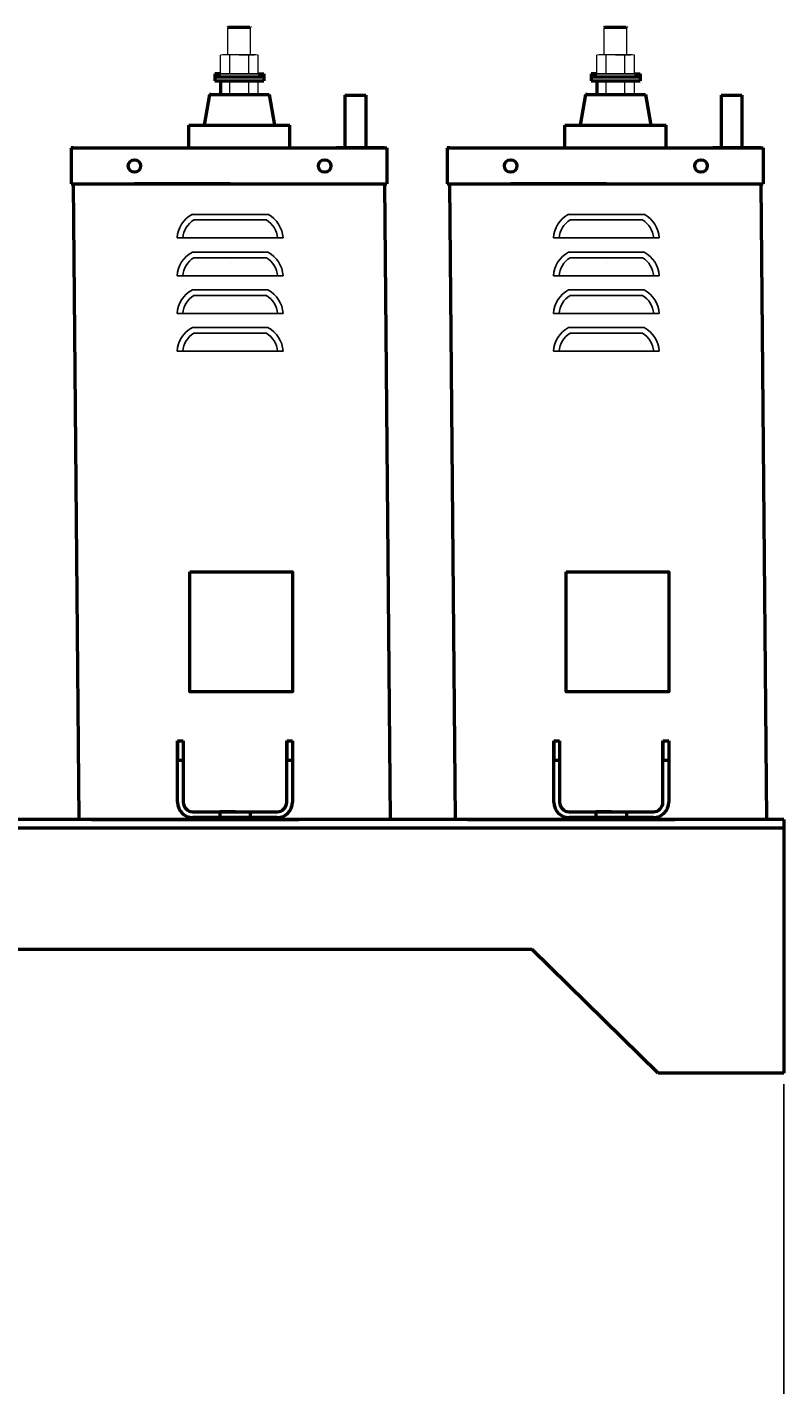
# Model space of a CAD drawing. Header units: millimetres. Extents: x -1139 to 2051, y -609 to 1445.
# Tile 4 of 5: x 602 to 1034, y 534 to 1310. Entities that reach past the tile are written whole.
import ezdxf

# ---------------------------------------------------------------- set-up
doc = ezdxf.new("R2010")
doc.units = ezdxf.units.MM
doc.linetypes.add('ACAD_ISO02W100', pattern=[15, 12, -3])
doc.layers.get('0').update_dxf_attribs({"lineweight": 50})
doc.styles.add('GOST-2.304_Type-B', font='GOST Common.ttf')
doc.dimstyles.new('ISO-25', dxfattribs={"dimtxt": 5, "dimasz": 2.5, "dimexe": 1.25, "dimexo": 0.625, "dimtad": 1, "dimtoh": 1, "dimdec": 0, "dimtxsty": 'GOST-2.304_Type-B', "dimcen": 2.5, "dimadec": 0, "dimazin": 0, "dimtfac": 1, "dimtdec": 0, "dimtmove": 0, "dimatfit": 3, "dimfxl": 1, "dimarcsym": 0})

# ---------------------------------------------------------------- blocks, each defined once
blk = doc.blocks.new('*D62')
at = {"color": 0, "lineweight": -2, "transparency": 16777216}
for p, q in [((134.44, 852.35), (134.44, 456.13)), ((1033.8, 706.16), (1033.8, 456.13)), ((159.44, 468.63), (1008.8, 468.63))]:
    blk.add_line(p, q, dxfattribs=at)
at = {"color": 0, "transparency": 16777216}
for points in [[(159.44, 472.79), (159.44, 464.46), (134.44, 468.63)], [(1008.8, 472.79), (1008.8, 464.46), (1033.8, 468.63)]]:
    blk.add_solid(points, dxfattribs=at)
at = {"layer": 'Defpoints', "color": 0, "transparency": 16777216}
for p in [(134.44, 858.6), (1033.8, 712.41), (1033.8, 468.63)]:
    blk.add_point(p, dxfattribs=at)
at = {"color": 0, "transparency": 16777216, "insert": (584.12, 499.88), "char_height": 50, "attachment_point": 5, "style": 'GOST-2.304_Type-B'}
blk.add_mtext('830MAX', dxfattribs=at)

msp = doc.modelspace()

# ---------------------------------------------------------------- linework, layer by layer
at = {"lineweight": 15}
for p, q in [((716.47, 1309.2), (722.92, 1309.2)), ((716.47, 1293.8), (716.48, 1309.2)), ((729.36, 1309.2), (722.92, 1309.2)), ((729.36, 1293.8), (729.35, 1309.2)), ((931.27, 1309.2), (937.71, 1309.2)), ((931.27, 1293.8), (931.28, 1309.2)), ((944.16, 1309.2), (937.71, 1309.2)), ((944.16, 1293.8), (944.15, 1309.2)), ((712.17, 1282.98), (712.17, 1293.53)), ((730.97, 1293.8), (714.86, 1293.8)), ((717.55, 1283.25), (717.55, 1293.53)), ((722.92, 1293.8), (729.31, 1293.8)), ((722.92, 1293.8), (731.51, 1293.8)), ((722.92, 1293.8), (729.36, 1293.8)), ((722.92, 1293.8), (729.36, 1293.8)), ((728.29, 1283.25), (728.29, 1293.53)), ((733.66, 1282.98), (733.66, 1293.53)), ((733.66, 1282.98), (733.66, 1293.53)), ((733.66, 1282.98), (733.66, 1288.36)), ((926.97, 1282.98), (926.97, 1293.53)), ((945.77, 1293.8), (929.65, 1293.8)), ((932.34, 1283.25), (932.34, 1293.53)), ((937.71, 1293.8), (944.1, 1293.8)), ((937.71, 1293.8), (946.31, 1293.8)), ((937.71, 1293.8), (944.16, 1293.8)), ((937.71, 1293.8), (944.16, 1293.8)), ((943.08, 1283.25), (943.08, 1293.53)), ((948.46, 1282.98), (948.46, 1293.53)), ((948.46, 1282.98), (948.46, 1293.53)), ((948.46, 1282.98), (948.46, 1288.36)), ((708.93, 1282.98), (736.9, 1282.98)), ((708.93, 1280.89), (736.9, 1280.89)), ((722.92, 1282.98), (712.17, 1282.98)), ((717.55, 1282.98), (712.17, 1282.98)), ((722.92, 1282.98), (717.55, 1282.98)), ((722.92, 1282.98), (733.66, 1282.98)), ((722.92, 1282.98), (728.29, 1282.98)), ((733.66, 1282.98), (728.29, 1282.98)), ((733.66, 1282.98), (733.66, 1286.21)), ((733.66, 1282.98), (733.66, 1284.06)), ((733.66, 1282.98), (733.66, 1283.52)), ((733.66, 1282.98), (733.66, 1283.25)), ((923.73, 1282.98), (951.7, 1282.98)), ((923.73, 1280.89), (951.7, 1280.89)), ((937.71, 1282.98), (926.97, 1282.98)), ((932.34, 1282.98), (926.97, 1282.98)), ((937.71, 1282.98), (932.34, 1282.98)), ((937.71, 1282.98), (948.46, 1282.98)), ((937.71, 1282.98), (943.08, 1282.98)), ((948.46, 1282.98), (943.08, 1282.98)), ((948.46, 1282.98), (948.46, 1286.21)), ((948.46, 1282.98), (948.46, 1284.06)), ((948.46, 1282.98), (948.46, 1283.52)), ((948.46, 1282.98), (948.46, 1283.25)), ((717.55, 1271.15), (717.55, 1278.61)), ((728.29, 1271.15), (728.29, 1278.61)), ((733.66, 1271.15), (733.66, 1278.61)), ((733.66, 1271.15), (733.66, 1278.61)), ((932.34, 1271.15), (932.34, 1278.61)), ((943.08, 1271.15), (943.08, 1278.61)), ((948.46, 1271.15), (948.46, 1278.61)), ((948.46, 1271.15), (948.46, 1278.61))]:
    msp.add_line(p, q, dxfattribs=at)
for p, q in [((716.8, 1309.54), (716.48, 1309.2)), ((716.8, 1309.54), (729.03, 1309.54)), ((729.03, 1309.54), (729.36, 1309.2)), ((931.6, 1309.54), (931.27, 1309.2)), ((931.6, 1309.54), (943.83, 1309.54)), ((943.83, 1309.54), (944.15, 1309.2)), ((712.17, 1282.98), (708.93, 1282.98)), ((708.93, 1282.98), (708.93, 1280.97)), ((736.9, 1280.97), (708.93, 1280.97)), ((708.93, 1280.89), (708.93, 1278.88)), ((733.66, 1282.98), (736.9, 1282.98)), ((736.9, 1282.98), (736.9, 1280.97)), ((736.9, 1280.89), (736.9, 1278.88)), ((926.97, 1282.98), (923.73, 1282.98)), ((923.73, 1282.98), (923.73, 1280.97)), ((951.7, 1280.97), (923.73, 1280.97)), ((923.73, 1280.89), (923.73, 1278.88)), ((948.46, 1282.98), (951.7, 1282.98)), ((951.7, 1282.98), (951.7, 1280.97)), ((951.7, 1280.89), (951.7, 1278.88)), ((708.93, 1278.88), (736.9, 1278.88)), ((712.17, 1278.61), (712.17, 1271.15)), ((923.73, 1278.88), (951.7, 1278.88)), ((926.97, 1278.61), (926.97, 1271.15)), ((705.87, 1271.15), (702.81, 1253.67)), ((706.74, 1271.15), (705.87, 1271.15)), ((706.74, 1271.15), (739.09, 1271.15)), ((739.09, 1271.15), (739.97, 1271.15)), ((739.97, 1271.15), (743.03, 1253.67)), ((783.28, 1270.79), (783.28, 1240.55)), ((783.28, 1270.79), (795.08, 1270.79)), ((795.08, 1270.79), (795.08, 1240.55)), ((920.66, 1271.15), (917.6, 1253.67)), ((921.54, 1271.15), (920.66, 1271.15)), ((921.54, 1271.15), (953.89, 1271.15)), ((953.89, 1271.15), (954.76, 1271.15)), ((954.76, 1271.15), (957.82, 1253.67)), ((998.07, 1270.79), (998.07, 1240.55)), ((998.07, 1270.79), (1009.88, 1270.79)), ((1009.88, 1270.79), (1009.88, 1240.55)), ((694.06, 1240.55), (694.06, 1253.67)), ((694.06, 1253.67), (751.77, 1253.67)), ((751.77, 1240.55), (751.77, 1253.67)), ((908.86, 1240.55), (908.86, 1253.67)), ((908.86, 1253.67), (966.56, 1253.67)), ((966.56, 1240.55), (966.56, 1253.67)), ((628.25, 1240.55), (626.88, 1240.55)), ((626.88, 1240.55), (626.88, 1220.06)), ((626.88, 1240.55), (654.2, 1240.55)), ((628.25, 1240.55), (805.85, 1240.55)), ((685.51, 1240.55), (748.58, 1240.55)), ((687.54, 1240.55), (746.56, 1240.55)), ((694.06, 1240.55), (751.77, 1240.55)), ((767.87, 1240.55), (789.18, 1240.55)), ((805.85, 1240.55), (778.52, 1240.55)), ((783.28, 1240.55), (795.08, 1240.55)), ((805.85, 1240.55), (807.21, 1240.55)), ((807.21, 1240.55), (807.21, 1220.06)), ((843.04, 1240.55), (841.68, 1240.55)), ((841.68, 1240.55), (841.68, 1220.06)), ((841.68, 1240.55), (869, 1240.55)), ((843.04, 1240.55), (1020.64, 1240.55)), ((900.3, 1240.55), (963.38, 1240.55)), ((902.33, 1240.55), (961.35, 1240.55)), ((908.86, 1240.55), (966.56, 1240.55)), ((982.66, 1240.55), (1003.97, 1240.55)), ((1020.64, 1240.55), (993.32, 1240.55)), ((998.07, 1240.55), (1009.88, 1240.55)), ((1020.64, 1240.55), (1022.01, 1240.55)), ((1022.01, 1240.55), (1022.01, 1220.06)), ((626.88, 1220.06), (628.25, 1220.06)), ((627.56, 1220.06), (807.21, 1220.06)), ((628.25, 1220.06), (807.21, 1220.06)), ((631.56, 857.24), (628.25, 1220.06)), ((717.73, 1220.06), (663.08, 1220.06)), ((809.32, 857.24), (806, 1220.06)), ((841.68, 1220.06), (843.04, 1220.06)), ((842.36, 1220.06), (1022.01, 1220.06)), ((843.04, 1220.06), (1022.01, 1220.06)), ((846.36, 857.24), (843.04, 1220.06)), ((932.52, 1220.06), (877.88, 1220.06)), ((1024.11, 857.24), (1020.79, 1220.06)), ((1033.8, 857.24), (493.68, 857.24)), ((809.32, 857.24), (631.56, 857.24)), ((638.48, 857.24), (756.85, 857.24)), ((638.48, 857.24), (756.85, 857.24)), ((1024.11, 857.24), (846.36, 857.24)), ((853.28, 857.24), (971.64, 857.24)), ((853.28, 857.24), (971.64, 857.24)), ((1033.8, 857.24), (1033.8, 712.41)), ((500.05, 852.46), (1033.8, 852.46)), ((890.2, 782.93), (500.05, 782.93)), ((961.98, 712.41), (890.2, 782.93)), ((1033.8, 712.41), (961.98, 712.41))]:
    msp.add_line(p, q)
at = {"lineweight": 25}
for p, q in [((696.14, 1202.67), (739.24, 1202.67)), ((910.93, 1202.67), (954.03, 1202.67)), ((696.99, 1199.45), (738.39, 1199.45)), ((911.78, 1199.45), (953.18, 1199.45)), ((687.45, 1189.16), (747.93, 1189.16)), ((902.25, 1189.16), (962.72, 1189.16)), ((696.14, 1181.12), (739.24, 1181.12)), ((910.93, 1181.12), (954.03, 1181.12)), ((696.99, 1177.9), (738.39, 1177.9)), ((717.69, 1174.91), (717.69, 1174.91)), ((911.78, 1177.9), (953.18, 1177.9)), ((932.48, 1174.91), (932.48, 1174.91)), ((687.45, 1167.61), (747.93, 1167.61)), ((902.25, 1167.61), (962.72, 1167.61)), ((696.14, 1159.57), (739.24, 1159.57)), ((696.99, 1156.35), (738.39, 1156.35)), ((910.93, 1159.57), (954.03, 1159.57)), ((911.78, 1156.35), (953.18, 1156.35)), ((687.45, 1146.06), (747.93, 1146.06)), ((902.25, 1146.06), (962.72, 1146.06)), ((696.14, 1138.01), (739.24, 1138.01)), ((696.99, 1134.79), (738.39, 1134.79)), ((910.93, 1138.01), (954.03, 1138.01)), ((911.78, 1134.79), (953.18, 1134.79)), ((687.45, 1124.5), (747.93, 1124.5)), ((902.25, 1124.5), (962.72, 1124.5))]:
    msp.add_line(p, q, dxfattribs=at)
at = {"color": 0}
for p, q in [((687.7, 867.03), (687.7, 902)), ((687.7, 902), (687.7, 891.07)), ((687.7, 902), (690.98, 902)), ((690.98, 902), (690.98, 867.03)), ((749.99, 867.03), (749.99, 902)), ((749.99, 902), (749.99, 891.07)), ((749.99, 902), (749.99, 891.07)), ((749.99, 902), (753.27, 902)), ((753.27, 902), (753.27, 867.03)), ((902.49, 867.03), (902.49, 902)), ((902.49, 902), (902.49, 891.07)), ((902.49, 902), (905.77, 902)), ((905.77, 902), (905.77, 867.03)), ((964.79, 867.03), (964.79, 902)), ((964.79, 902), (964.79, 891.07)), ((964.79, 902), (964.79, 891.07)), ((964.79, 902), (968.07, 902)), ((968.07, 902), (968.07, 867.03)), ((687.7, 891.07), (690.98, 891.07)), ((749.99, 891.07), (753.27, 891.07)), ((902.49, 891.07), (905.77, 891.07)), ((964.79, 891.07), (968.07, 891.07)), ((696.44, 861.56), (744.53, 861.56)), ((720.49, 861.56), (711.74, 861.56)), ((720.49, 861.56), (711.74, 861.56)), ((720.49, 861.56), (729.23, 861.56)), ((911.24, 861.56), (959.32, 861.56)), ((935.28, 861.56), (926.54, 861.56)), ((935.28, 861.56), (926.54, 861.56)), ((935.28, 861.56), (944.02, 861.56)), ((744.53, 858.28), (696.44, 858.28)), ((959.32, 858.28), (911.24, 858.28))]:
    msp.add_line(p, q, dxfattribs=at)
at = {"color": 0, "linetype": 'ACAD_ISO02W100', "ltscale": 0.09}
for p, q in [((711.74, 861.56), (711.74, 858.28)), ((729.23, 861.56), (729.23, 858.28)), ((926.54, 861.56), (926.54, 858.28)), ((944.02, 861.56), (944.02, 858.28))]:
    msp.add_line(p, q, dxfattribs=at)
for points in [[(694.7, 998.55), (753.32, 998.55), (753.32, 930.09), (694.7, 930.09)], [(909.49, 998.55), (968.12, 998.55), (968.12, 930.09), (909.49, 930.09)]]:
    msp.add_lwpolyline(points, close=True)
for centre in [(663.08, 1230.3), (771.69, 1230.3), (877.88, 1230.3), (986.49, 1230.3)]:
    msp.add_circle(centre, 3.55)
at = {"lineweight": 15}
for centre, radius, start, end in [((714.86, 1280.23), 13.56, 78.57881, 101.42119), ((722.92, 1239.94), 53.85, 84.27519, 95.72481), ((730.97, 1280.23), 13.56, 78.57881, 101.42119), ((929.65, 1280.23), 13.56, 78.57881, 101.42119), ((937.71, 1239.94), 53.85, 84.27519, 95.72481), ((945.77, 1280.23), 13.56, 78.57881, 101.42119), ((714.86, 1296.55), 13.56, 258.57881, 281.42119), ((722.92, 1336.84), 53.85, 264.27519, 275.72481), ((730.97, 1296.55), 13.56, 258.57881, 281.42119), ((929.65, 1296.55), 13.56, 258.57881, 281.42119), ((937.71, 1336.84), 53.85, 264.27519, 275.72481), ((945.77, 1296.55), 13.56, 258.57881, 281.42119), ((714.86, 1265.31), 13.56, 78.57881, 101.42119), ((722.92, 1225.03), 53.85, 84.27519, 95.72481), ((730.97, 1265.31), 13.56, 78.57881, 101.42119), ((929.65, 1265.31), 13.56, 78.57881, 101.42119), ((937.71, 1225.03), 53.85, 84.27519, 95.72481), ((945.77, 1265.31), 13.56, 78.57881, 101.42119)]:
    msp.add_arc(centre, radius, start, end, dxfattribs=at)
at = {"lineweight": 25}
for centre, radius, start, end in [((703.91, 1188.13), 16.49, 118.12466, 176.40489), ((731.47, 1188.13), 16.49, 3.59511, 61.87534), ((918.71, 1188.13), 16.49, 118.12466, 176.40489), ((946.26, 1188.13), 16.49, 3.59511, 61.87534), ((703.91, 1188.13), 13.27, 121.42622, 175.53214), ((731.47, 1188.13), 13.27, 4.46786, 58.57378), ((918.71, 1188.13), 13.27, 121.42622, 175.53214), ((946.26, 1188.13), 13.27, 4.46786, 58.57378), ((703.91, 1166.57), 16.49, 118.12466, 176.40489), ((731.47, 1166.57), 16.49, 3.59511, 61.87534), ((918.71, 1166.57), 16.49, 118.12466, 176.40489), ((946.26, 1166.57), 16.49, 3.59511, 61.87534), ((703.91, 1166.57), 13.27, 121.42622, 175.53214), ((731.47, 1166.57), 13.27, 4.46786, 58.57378), ((918.71, 1166.57), 13.27, 121.42622, 175.53214), ((946.26, 1166.57), 13.27, 4.46786, 58.57378), ((703.91, 1145.02), 16.49, 118.12466, 176.40489), ((703.91, 1145.02), 13.27, 121.42622, 175.53214), ((731.47, 1145.02), 13.27, 4.46786, 58.57378), ((731.47, 1145.02), 16.49, 3.59511, 61.87534), ((918.71, 1145.02), 16.49, 118.12466, 176.40489), ((918.71, 1145.02), 13.27, 121.42622, 175.53214), ((946.26, 1145.02), 13.27, 4.46786, 58.57378), ((946.26, 1145.02), 16.49, 3.59511, 61.87534), ((703.91, 1123.47), 16.49, 118.12466, 176.40489), ((703.91, 1123.47), 13.27, 121.42622, 175.53214), ((731.47, 1123.47), 13.27, 4.46786, 58.57378), ((731.47, 1123.47), 16.49, 3.59511, 61.87534), ((918.71, 1123.47), 16.49, 118.12466, 176.40489), ((918.71, 1123.47), 13.27, 121.42622, 175.53214), ((946.26, 1123.47), 13.27, 4.46786, 58.57378), ((946.26, 1123.47), 16.49, 3.59511, 61.87534)]:
    msp.add_arc(centre, radius, start, end, dxfattribs=at)
at = {"color": 0}
for centre, radius, start, end in [((696.44, 867.03), 8.74, 180, 270), ((696.44, 867.03), 5.46, 180, 270), ((744.53, 867.03), 5.46, 270, 0), ((744.53, 867.03), 8.74, 270, 0), ((911.24, 867.03), 8.74, 180, 270), ((911.24, 867.03), 5.46, 180, 270), ((959.32, 867.03), 5.46, 270, 0), ((959.32, 867.03), 8.74, 270, 0)]:
    msp.add_arc(centre, radius, start, end, dxfattribs=at)

# ---------------------------------------------------------------- dimensions: what is measured, and where the dimension line sits
dim = msp.add_linear_dim(base=(1033.8, 468.63), p1=(134.44, 858.6), p2=(1033.8, 712.41), text='830MAX', dimstyle='ISO-25')
dim.commit()
dim.dimension.update_dxf_attribs({"geometry": '*D62', "text_midpoint": (584.12, 499.88)})

doc.saveas('drawing.dxf')
